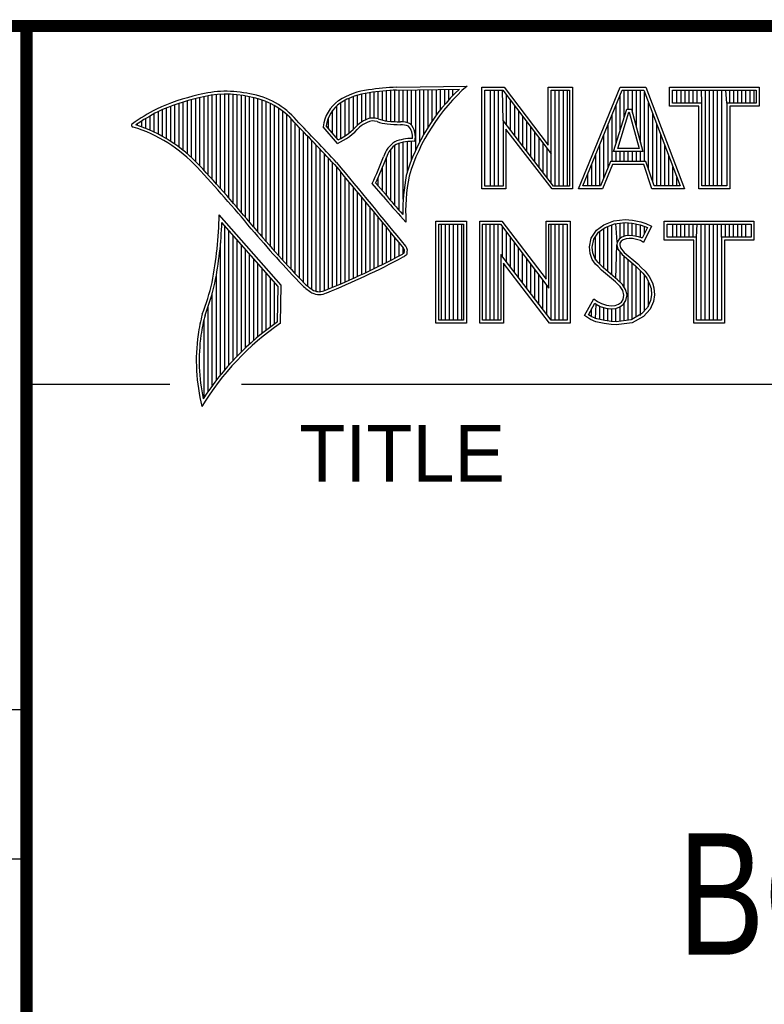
# Model space of a CAD drawing. Header units: inches. Extents: x 0 to 22, y 0 to 17.
# Tile 5 of 9: x 16.4 to 17.6, y 1.3 to 3. Entities that reach past the tile are written whole.
import ezdxf

# ---------------------------------------------------------------- set-up
doc = ezdxf.new("R2010")
doc.units = ezdxf.units.IN
doc.header["$LTSCALE"] = 1.21
doc.header["$MEASUREMENT"] = 0
doc.layers.get('0').update_dxf_attribs({"linetype": 'CONTINUOUS'})
doc.styles.get("Standard").update_dxf_attribs({"font": 'txt', "width": 0.8})

msp = doc.modelspace()

# ---------------------------------------------------------------- linework, layer by layer
at = {"color": 2, "linetype": 'CONTINUOUS'}
for p, q in [((16.3737, 2.9596), (21.5037, 2.9596)), ((16.3737, 2.9596), (16.3737, 1.2496)), ((16.375, 2.96), (21.5, 2.96)), ((16.9537, 2.8069), (16.9537, 2.8518)), ((16.9606, 2.8048), (16.9606, 2.8525)), ((16.9674, 2.8034), (16.9674, 2.8531)), ((16.9742, 2.8027), (16.9742, 2.8536)), ((16.981, 2.8023), (16.981, 2.854)), ((16.9838, 2.8589), (17.0997, 2.8607)), ((16.9839, 2.8541), (17.087, 2.8557)), ((16.9879, 2.802), (16.9879, 2.8542)), ((16.9947, 2.8019), (16.9947, 2.8543)), ((17.0015, 2.8005), (17.0015, 2.8544)), ((17.0083, 2.7963), (17.0083, 2.8545)), ((17.0152, 2.755), (17.0152, 2.8546)), ((17.022, 2.7691), (17.022, 2.8547)), ((17.0288, 2.7817), (17.0288, 2.8548)), ((17.0357, 2.7931), (17.0357, 2.8549)), ((17.0425, 2.8035), (17.0425, 2.855)), ((17.0493, 2.8131), (17.0493, 2.8551)), ((17.0561, 2.822), (17.0561, 2.8552)), ((17.063, 2.8303), (17.063, 2.8553)), ((17.0698, 2.8381), (17.0698, 2.8554)), ((17.0766, 2.8454), (17.0766, 2.8555)), ((17.1243, 2.8592), (17.1609, 2.8592)), ((17.1243, 2.6915), (17.1243, 2.8592)), ((17.1291, 2.8543), (17.1585, 2.8543)), ((17.1291, 2.6963), (17.1291, 2.8543)), ((17.1381, 2.6963), (17.1381, 2.8543)), ((17.1447, 2.6963), (17.1447, 2.8543)), ((17.1514, 2.6963), (17.1514, 2.8543)), ((17.1589, 2.8042), (17.1581, 2.8543)), ((17.1585, 2.8543), (17.2383, 2.7492)), ((17.1609, 2.8592), (17.2334, 2.7636)), ((17.2334, 2.8592), (17.2732, 2.8592)), ((17.2334, 2.7636), (17.2334, 2.8592)), ((17.2383, 2.8543), (17.2684, 2.8543)), ((17.2383, 2.7492), (17.2383, 2.8543)), ((17.2449, 2.6963), (17.2449, 2.8543)), ((17.2515, 2.6963), (17.2515, 2.8543)), ((17.2582, 2.6963), (17.2582, 2.8543)), ((17.2649, 2.6963), (17.2649, 2.8543)), ((17.2684, 2.8543), (17.2684, 2.6963)), ((17.2732, 2.8592), (17.2732, 2.6915)), ((17.2831, 2.6915), (17.3516, 2.8591)), ((17.2903, 2.6964), (17.3548, 2.8542)), ((17.3516, 2.8591), (17.3938, 2.8591)), ((17.3548, 2.8542), (17.3905, 2.8542)), ((17.3583, 2.8098), (17.3583, 2.8542)), ((17.365, 2.8228), (17.365, 2.8542)), ((17.3717, 2.817), (17.3717, 2.8542)), ((17.3784, 2.7925), (17.3784, 2.8542)), ((17.385, 2.7679), (17.385, 2.8542)), ((17.3905, 2.8542), (17.4504, 2.6964)), ((17.3938, 2.8591), (17.4574, 2.6915)), ((17.4327, 2.8591), (17.5802, 2.8591)), ((17.4327, 2.8278), (17.4327, 2.8591)), ((17.4375, 2.8542), (17.5753, 2.8542)), ((17.4375, 2.8327), (17.4375, 2.8542)), ((17.4451, 2.8327), (17.4451, 2.8542)), ((17.4518, 2.8327), (17.4518, 2.8542)), ((17.4585, 2.8327), (17.4585, 2.8542)), ((17.4652, 2.8327), (17.4652, 2.8542)), ((17.4718, 2.8327), (17.4718, 2.8542)), ((17.4785, 2.8327), (17.4785, 2.8542)), ((17.4859, 2.8327), (17.4852, 2.8542)), ((17.4919, 2.6964), (17.4919, 2.8542)), ((17.4985, 2.6964), (17.4985, 2.8542)), ((17.5052, 2.6964), (17.5052, 2.8542)), ((17.5119, 2.6964), (17.5119, 2.8542)), ((17.5186, 2.6964), (17.5186, 2.8542)), ((17.5269, 2.8327), (17.5252, 2.8542)), ((17.5319, 2.8327), (17.5319, 2.8542)), ((17.5386, 2.8327), (17.5386, 2.8542)), ((17.5453, 2.8327), (17.5453, 2.8542)), ((17.5519, 2.8327), (17.5519, 2.8542)), ((17.5586, 2.8327), (17.5586, 2.8542)), ((17.5653, 2.8327), (17.5653, 2.8542)), ((17.572, 2.8327), (17.572, 2.8542)), ((17.5753, 2.8542), (17.5753, 2.8327)), ((17.5802, 2.8591), (17.5802, 2.8278)), ((16.6397, 2.7492), (16.6397, 2.8367)), ((16.6465, 2.7431), (16.6465, 2.8386)), ((16.6533, 2.7366), (16.6533, 2.8403)), ((16.6602, 2.7295), (16.6602, 2.8419)), ((16.667, 2.7221), (16.667, 2.8435)), ((16.6738, 2.7146), (16.6738, 2.8449)), ((16.6806, 2.707), (16.6806, 2.8459)), ((16.6875, 2.6995), (16.6875, 2.8467)), ((16.6943, 2.6918), (16.6943, 2.8472)), ((16.7011, 2.6841), (16.7011, 2.8474)), ((16.708, 2.6764), (16.708, 2.8474)), ((16.7148, 2.6685), (16.7148, 2.847)), ((16.7216, 2.6607), (16.7216, 2.8465)), ((16.7284, 2.6527), (16.7284, 2.8456)), ((16.7353, 2.6447), (16.7353, 2.8445)), ((16.7421, 2.6366), (16.7421, 2.8431)), ((16.7489, 2.6285), (16.7489, 2.8417)), ((16.7557, 2.6204), (16.7557, 2.84)), ((16.7626, 2.6125), (16.7626, 2.8378)), ((16.8991, 2.7788), (16.8991, 2.8375)), ((16.9059, 2.7837), (16.9059, 2.8408)), ((16.9128, 2.7896), (16.9128, 2.8436)), ((16.9196, 2.7966), (16.9196, 2.8459)), ((16.9264, 2.8018), (16.9264, 2.8477)), ((16.9332, 2.8053), (16.9332, 2.849)), ((16.9401, 2.8077), (16.9401, 2.8499)), ((16.9469, 2.8082), (16.9469, 2.8509)), ((17.1648, 2.7965), (17.1648, 2.8461)), ((17.1714, 2.7879), (17.1714, 2.8373)), ((17.3517, 2.7882), (17.3517, 2.8465)), ((17.3917, 2.7364), (17.3917, 2.851)), ((16.5987, 2.7778), (16.5987, 2.8221)), ((16.6055, 2.7738), (16.6055, 2.8249)), ((16.6124, 2.7696), (16.6124, 2.8276)), ((16.6192, 2.765), (16.6192, 2.8301)), ((16.626, 2.7601), (16.626, 2.8325)), ((16.6329, 2.7549), (16.6329, 2.8347)), ((16.7694, 2.6046), (16.7694, 2.8352)), ((16.7762, 2.5968), (16.7762, 2.8321)), ((16.7831, 2.5891), (16.7831, 2.8284)), ((16.7899, 2.5815), (16.7899, 2.8242)), ((16.7967, 2.5739), (16.7967, 2.8193)), ((16.8786, 2.783), (16.8786, 2.8206)), ((16.8855, 2.7749), (16.8855, 2.8281)), ((16.8923, 2.7747), (16.8923, 2.8335)), ((17.1781, 2.7792), (17.1781, 2.8285)), ((17.1848, 2.7705), (17.1848, 2.8197)), ((17.3409, 2.7533), (17.3624, 2.8228)), ((17.345, 2.7666), (17.345, 2.8302)), ((17.3624, 2.8228), (17.3701, 2.8228)), ((17.3701, 2.8228), (17.389, 2.7533)), ((17.3984, 2.7232), (17.3984, 2.8334)), ((17.481, 2.8278), (17.4327, 2.8278)), ((17.4859, 2.8327), (17.4375, 2.8327)), ((17.481, 2.6915), (17.481, 2.8278)), ((17.4859, 2.6964), (17.4859, 2.8327)), ((17.5753, 2.8327), (17.5269, 2.8327)), ((17.5269, 2.8327), (17.5269, 2.6964)), ((17.5802, 2.8278), (17.5318, 2.8278)), ((17.5318, 2.8278), (17.5318, 2.6915)), ((16.5646, 2.7936), (16.5646, 2.8033)), ((16.5714, 2.7909), (16.5714, 2.8075)), ((16.5782, 2.788), (16.5782, 2.8116)), ((16.5851, 2.7849), (16.5851, 2.8154)), ((16.5919, 2.7815), (16.5919, 2.819)), ((16.8035, 2.5665), (16.8035, 2.8136)), ((16.8104, 2.5591), (16.8104, 2.807)), ((16.8718, 2.791), (16.8718, 2.8085)), ((17.2418, 2.6963), (17.1589, 2.8042)), ((17.1589, 2.8042), (17.1589, 2.6963)), ((17.1915, 2.7618), (17.1915, 2.8109)), ((17.3383, 2.7364), (17.3383, 2.8138)), ((17.3475, 2.7581), (17.3659, 2.8179)), ((17.3659, 2.8179), (17.3664, 2.8179)), ((17.3664, 2.8179), (17.3827, 2.7581)), ((17.4051, 2.7034), (17.4051, 2.8158)), ((16.5578, 2.796), (16.5578, 2.7989)), ((16.8172, 2.5519), (16.8172, 2.7996)), ((16.824, 2.5447), (16.824, 2.7924)), ((16.8864, 2.7664), (16.8632, 2.7937)), ((16.8877, 2.7723), (16.8682, 2.7952)), ((17.2395, 2.6915), (17.1637, 2.7899)), ((17.1637, 2.7899), (17.1637, 2.6915)), ((17.1981, 2.7531), (17.1981, 2.8021)), ((17.2048, 2.7445), (17.2048, 2.7933)), ((17.3316, 2.7267), (17.3316, 2.7975)), ((17.4118, 2.6964), (17.4118, 2.7982)), ((16.8308, 2.5375), (16.8308, 2.7853)), ((16.8377, 2.5314), (16.8377, 2.7781)), ((16.8445, 2.5262), (16.8445, 2.7709)), ((17.2115, 2.7358), (17.2115, 2.7845)), ((17.2182, 2.7271), (17.2182, 2.7757)), ((17.325, 2.7101), (17.325, 2.7812)), ((17.4184, 2.6964), (17.4184, 2.7806)), ((16.8513, 2.523), (16.8513, 2.7637)), ((16.8581, 2.5224), (16.8581, 2.7565)), ((16.9742, 2.672), (16.9742, 2.7568)), ((16.981, 2.664), (16.981, 2.7634)), ((16.9879, 2.6563), (16.9879, 2.7665)), ((16.9947, 2.6748), (16.9947, 2.7683)), ((17.0015, 2.7195), (17.0015, 2.7694)), ((17.0083, 2.7388), (17.0083, 2.7698)), ((17.2248, 2.7184), (17.2248, 2.7669)), ((17.2315, 2.7098), (17.2315, 2.7581)), ((17.3183, 2.6964), (17.3183, 2.7648)), ((17.3827, 2.7581), (17.3475, 2.7581)), ((17.4251, 2.6964), (17.4251, 2.763)), ((16.865, 2.5241), (16.865, 2.7493)), ((16.8718, 2.527), (16.8718, 2.7421)), ((16.9674, 2.6802), (16.9674, 2.7444)), ((17.2382, 2.7011), (17.2383, 2.7492)), ((17.3116, 2.6964), (17.3116, 2.7485)), ((17.389, 2.7533), (17.3409, 2.7533)), ((17.345, 2.7364), (17.345, 2.7533)), ((17.3517, 2.7364), (17.3517, 2.7533)), ((17.3583, 2.7364), (17.3583, 2.7533)), ((17.365, 2.7364), (17.365, 2.7533)), ((17.3717, 2.7364), (17.3717, 2.7533)), ((17.3784, 2.7364), (17.3784, 2.7533)), ((17.385, 2.7364), (17.385, 2.7533)), ((17.4318, 2.6964), (17.4318, 2.7455)), ((16.8786, 2.5298), (16.8786, 2.7348)), ((16.8855, 2.5327), (16.8855, 2.727)), ((16.9606, 2.6882), (16.9606, 2.7266)), ((17.3049, 2.6964), (17.3049, 2.7322)), ((17.3356, 2.7364), (17.3195, 2.6964)), ((17.3388, 2.7316), (17.3228, 2.6915)), ((17.394, 2.7364), (17.3356, 2.7364)), ((17.3905, 2.7316), (17.3388, 2.7316)), ((17.4039, 2.6915), (17.3905, 2.7316)), ((17.4074, 2.6964), (17.394, 2.7364)), ((17.4385, 2.6964), (17.4385, 2.7279)), ((16.8923, 2.5356), (16.8923, 2.7187)), ((16.8991, 2.5385), (16.8991, 2.7104)), ((16.9537, 2.696), (16.9537, 2.7109)), ((17.2983, 2.6964), (17.2983, 2.7158)), ((17.4451, 2.6964), (17.4451, 2.7103)), ((16.9059, 2.5415), (16.9059, 2.7022)), ((16.9128, 2.5446), (16.9128, 2.6939)), ((16.9616, 2.6797), (16.9434, 2.7005)), ((16.9653, 2.6828), (16.9492, 2.7013)), ((17.1637, 2.6915), (17.1243, 2.6915)), ((17.1589, 2.6963), (17.1291, 2.6963)), ((17.2732, 2.6915), (17.2395, 2.6915)), ((17.2684, 2.6963), (17.2418, 2.6963)), ((17.3228, 2.6915), (17.2831, 2.6915)), ((17.3195, 2.6964), (17.2903, 2.6964)), ((17.4574, 2.6915), (17.4039, 2.6915)), ((17.4504, 2.6964), (17.4074, 2.6964)), ((17.5318, 2.6915), (17.481, 2.6915)), ((17.5269, 2.6964), (17.4859, 2.6964)), ((16.9196, 2.5477), (16.9196, 2.6856)), ((16.9264, 2.5508), (16.9264, 2.6774)), ((16.9332, 2.554), (16.9332, 2.6691)), ((16.9401, 2.5573), (16.9401, 2.6608)), ((16.7939, 2.533), (16.6919, 2.6489)), ((16.9469, 2.5606), (16.9469, 2.6526)), ((16.9537, 2.5639), (16.9537, 2.6443)), ((16.999, 2.637), (16.9946, 2.6418)), ((17.3412, 2.639), (17.3596, 2.641)), ((17.3596, 2.641), (17.372, 2.6402)), ((16.789, 2.5312), (16.6964, 2.6365)), ((16.7011, 2.3939), (16.7011, 2.6311)), ((16.9606, 2.5673), (16.9606, 2.6361)), ((16.9674, 2.5708), (16.9674, 2.6278)), ((17.0482, 2.6383), (17.0988, 2.6383)), ((17.0482, 2.4708), (17.0482, 2.6383)), ((17.0531, 2.6334), (17.0939, 2.6334)), ((17.0531, 2.4756), (17.0531, 2.6334)), ((17.0577, 2.4756), (17.0577, 2.6334)), ((17.0644, 2.4756), (17.0644, 2.6334)), ((17.071, 2.4756), (17.071, 2.6334)), ((17.0777, 2.4756), (17.0777, 2.6334)), ((17.0844, 2.4756), (17.0844, 2.6334)), ((17.0911, 2.4756), (17.0911, 2.6334)), ((17.0939, 2.6334), (17.0939, 2.4756)), ((17.0988, 2.6383), (17.0988, 2.4708)), ((17.1205, 2.6385), (17.1571, 2.6385)), ((17.1205, 2.4708), (17.1205, 2.6385)), ((17.1253, 2.6336), (17.1547, 2.6336)), ((17.1253, 2.4756), (17.1253, 2.6336)), ((17.1311, 2.4756), (17.1311, 2.6336)), ((17.1378, 2.4756), (17.1378, 2.6336)), ((17.1445, 2.4756), (17.1445, 2.6336)), ((17.1511, 2.4756), (17.1511, 2.6336)), ((17.1547, 2.6336), (17.2345, 2.5284)), ((17.1571, 2.6385), (17.2296, 2.5429)), ((17.1578, 2.5799), (17.1578, 2.6295)), ((17.2296, 2.6385), (17.2694, 2.6385)), ((17.2296, 2.5429), (17.2296, 2.6385)), ((17.2345, 2.6336), (17.2646, 2.6336)), ((17.2345, 2.5284), (17.2345, 2.6336)), ((17.2379, 2.4756), (17.2379, 2.6336)), ((17.2446, 2.4756), (17.2446, 2.6336)), ((17.2513, 2.4756), (17.2513, 2.6336)), ((17.2579, 2.4756), (17.2579, 2.6336)), ((17.2646, 2.6336), (17.2646, 2.4756)), ((17.2694, 2.6385), (17.2694, 2.4708)), ((17.3127, 2.6238), (17.3245, 2.6324)), ((17.3162, 2.6204), (17.3269, 2.6281)), ((17.3245, 2.6324), (17.3412, 2.639)), ((17.3247, 2.561), (17.3247, 2.6265)), ((17.3269, 2.6281), (17.3424, 2.6343)), ((17.3314, 2.5555), (17.3314, 2.6299)), ((17.338, 2.5499), (17.338, 2.6326)), ((17.3424, 2.6343), (17.3597, 2.6362)), ((17.3466, 2.6041), (17.3447, 2.6345)), ((17.3514, 2.6103), (17.3514, 2.6353)), ((17.3581, 2.6135), (17.3581, 2.636)), ((17.3597, 2.6362), (17.3713, 2.6354)), ((17.3647, 2.6146), (17.3647, 2.6358)), ((17.3713, 2.6354), (17.3843, 2.6326)), ((17.3714, 2.6146), (17.3714, 2.6353)), ((17.372, 2.6402), (17.3856, 2.6373)), ((17.3781, 2.6134), (17.3781, 2.6339)), ((17.3843, 2.6326), (17.3921, 2.6299)), ((17.3848, 2.6117), (17.3848, 2.6324)), ((17.3856, 2.6373), (17.3939, 2.6344)), ((17.3966, 2.6278), (17.3879, 2.6106)), ((17.4031, 2.6301), (17.3899, 2.6036)), ((17.3914, 2.6176), (17.3914, 2.6301)), ((17.3921, 2.6299), (17.3966, 2.6278)), ((17.3939, 2.6344), (17.4031, 2.6301)), ((17.4242, 2.6383), (17.5717, 2.6383)), ((17.4242, 2.607), (17.4242, 2.6383)), ((17.429, 2.6334), (17.5669, 2.6334)), ((17.429, 2.6119), (17.429, 2.6334)), ((17.4382, 2.6119), (17.4382, 2.6334)), ((17.4448, 2.6119), (17.4448, 2.6334)), ((17.4515, 2.6119), (17.4515, 2.6334)), ((17.4582, 2.6119), (17.4582, 2.6334)), ((17.4649, 2.6119), (17.4649, 2.6334)), ((17.4716, 2.6119), (17.4716, 2.6334)), ((17.4774, 2.6119), (17.4782, 2.6334)), ((17.4849, 2.4756), (17.4849, 2.6334)), ((17.4916, 2.4756), (17.4916, 2.6334)), ((17.4983, 2.4756), (17.4983, 2.6334)), ((17.5049, 2.4756), (17.5049, 2.6334)), ((17.5116, 2.4756), (17.5116, 2.6334)), ((17.5185, 2.6119), (17.5183, 2.6334)), ((17.525, 2.6119), (17.525, 2.6334)), ((17.5316, 2.6119), (17.5316, 2.6334)), ((17.5383, 2.6119), (17.5383, 2.6334)), ((17.545, 2.6119), (17.545, 2.6334)), ((17.5517, 2.6119), (17.5517, 2.6334)), ((17.5583, 2.6119), (17.5583, 2.6334)), ((17.5669, 2.6334), (17.5669, 2.6119)), ((17.5717, 2.6383), (17.5717, 2.607)), ((16.708, 2.4018), (16.708, 2.6233)), ((16.7148, 2.4093), (16.7148, 2.6156)), ((16.9742, 2.5743), (16.9742, 2.6195)), ((16.981, 2.5778), (16.981, 2.6113)), ((17.1645, 2.5712), (17.1645, 2.6207)), ((17.1712, 2.5625), (17.1712, 2.6119)), ((17.3009, 2.5961), (17.3037, 2.6105)), ((17.3037, 2.6105), (17.3127, 2.6238)), ((17.3058, 2.5959), (17.3083, 2.6086)), ((17.3083, 2.6086), (17.3162, 2.6204)), ((17.3113, 2.5744), (17.3113, 2.6131)), ((17.318, 2.5677), (17.318, 2.6217)), ((17.3497, 2.609), (17.3466, 2.6041)), ((17.3543, 2.6124), (17.3497, 2.609)), ((17.3604, 2.6142), (17.3543, 2.6124)), ((17.3614, 2.6094), (17.3565, 2.6079)), ((17.3664, 2.6148), (17.3604, 2.6142)), ((17.3665, 2.6099), (17.3614, 2.6094)), ((17.3726, 2.6145), (17.3664, 2.6148)), ((17.372, 2.6097), (17.3665, 2.6099)), ((17.3807, 2.6079), (17.372, 2.6097)), ((17.3819, 2.6126), (17.3726, 2.6145)), ((17.3873, 2.6109), (17.3819, 2.6126)), ((17.3879, 2.6106), (17.3873, 2.6109)), ((17.4774, 2.6119), (17.429, 2.6119)), ((17.4774, 2.4756), (17.4774, 2.6119)), ((17.5669, 2.6119), (17.5185, 2.6119)), ((17.5185, 2.6119), (17.5185, 2.4756)), ((16.6943, 2.3857), (16.6943, 2.603)), ((16.7216, 2.4165), (16.7216, 2.6078)), ((16.7284, 2.4233), (16.7284, 2.6001)), ((16.9879, 2.5814), (16.9879, 2.603)), ((16.9947, 2.5853), (16.9947, 2.5948)), ((17.1778, 2.5539), (17.1778, 2.6031)), ((17.1845, 2.5452), (17.1845, 2.5943)), ((17.302, 2.5852), (17.3009, 2.5961)), ((17.3068, 2.5863), (17.3058, 2.5959)), ((17.3447, 2.5443), (17.3461, 2.5993)), ((17.3466, 2.6041), (17.3461, 2.5993)), ((17.3461, 2.5993), (17.3477, 2.5922)), ((17.3513, 2.6025), (17.351, 2.5996)), ((17.351, 2.5996), (17.3521, 2.5944)), ((17.3533, 2.6056), (17.3513, 2.6025)), ((17.3521, 2.5944), (17.3582, 2.5869)), ((17.3565, 2.6079), (17.3533, 2.6056)), ((17.3853, 2.6065), (17.3807, 2.6079)), ((17.3899, 2.6036), (17.3853, 2.6065)), ((17.4726, 2.607), (17.4242, 2.607)), ((17.4726, 2.4708), (17.4726, 2.607)), ((17.5717, 2.607), (17.5233, 2.607)), ((17.5233, 2.607), (17.5233, 2.4708)), ((16.7353, 2.4299), (16.7353, 2.5923)), ((16.7421, 2.4363), (16.7421, 2.5846)), ((16.7489, 2.4424), (16.7489, 2.5768)), ((17.238, 2.4756), (17.1551, 2.5834)), ((17.1551, 2.5834), (17.1551, 2.4756)), ((17.1912, 2.5365), (17.1912, 2.5855)), ((17.1979, 2.5278), (17.1979, 2.5767)), ((17.3058, 2.5754), (17.302, 2.5852)), ((17.3101, 2.5777), (17.3068, 2.5863)), ((17.3147, 2.571), (17.3101, 2.5777)), ((17.3477, 2.5922), (17.3547, 2.5835)), ((17.3514, 2.5381), (17.3514, 2.5876)), ((17.3547, 2.5835), (17.3771, 2.5649)), ((17.3581, 2.5298), (17.3581, 2.5807)), ((17.3582, 2.5869), (17.3804, 2.5685)), ((16.7557, 2.4482), (16.7557, 2.569)), ((16.7626, 2.4538), (16.7626, 2.5613)), ((17.2356, 2.4708), (17.1599, 2.5692)), ((17.1599, 2.5692), (17.1599, 2.4708)), ((17.2045, 2.5192), (17.2045, 2.5679)), ((17.3109, 2.5679), (17.3058, 2.5754)), ((17.3153, 2.5636), (17.3109, 2.5679)), ((17.3243, 2.5614), (17.3147, 2.571)), ((17.321, 2.5578), (17.3153, 2.5636)), ((17.3474, 2.5421), (17.3243, 2.5614)), ((17.3647, 2.4755), (17.3647, 2.5752)), ((17.3714, 2.4763), (17.3714, 2.5696)), ((17.3771, 2.5649), (17.383, 2.559)), ((17.3781, 2.4808), (17.3781, 2.5639)), ((17.3804, 2.5685), (17.3864, 2.5624)), ((17.3864, 2.5624), (17.3925, 2.5561)), ((16.6875, 2.377), (16.6875, 2.5502)), ((16.7694, 2.4592), (16.7694, 2.5535)), ((16.7762, 2.4644), (16.7762, 2.5458)), ((17.2112, 2.5105), (17.2112, 2.5591)), ((17.2179, 2.5018), (17.2179, 2.5503)), ((17.3441, 2.5385), (17.321, 2.5578)), ((17.383, 2.559), (17.3888, 2.5529)), ((17.3848, 2.4834), (17.3848, 2.5571)), ((17.3888, 2.5529), (17.3953, 2.5446)), ((17.3914, 2.4908), (17.3914, 2.5495)), ((17.3925, 2.5561), (17.3994, 2.5472)), ((17.3953, 2.5446), (17.4001, 2.535)), ((17.3994, 2.5472), (17.4046, 2.5368)), ((16.7831, 2.4694), (16.7831, 2.538)), ((16.788, 2.4729), (16.789, 2.5312)), ((16.7927, 2.4704), (16.7939, 2.533)), ((17.2246, 2.4931), (17.2246, 2.5415)), ((17.2312, 2.4844), (17.2312, 2.5327)), ((17.3516, 2.5311), (17.3441, 2.5385)), ((17.3554, 2.5341), (17.3474, 2.5421)), ((17.3559, 2.5241), (17.3516, 2.5311)), ((17.3604, 2.5261), (17.3554, 2.5341)), ((17.3981, 2.4982), (17.3981, 2.5389)), ((17.4001, 2.535), (17.4024, 2.5275)), ((17.4046, 2.5368), (17.4072, 2.5285)), ((17.4072, 2.5285), (17.408, 2.5172)), ((16.6806, 2.368), (16.6806, 2.52)), ((17.3579, 2.5169), (17.3559, 2.5241)), ((17.3565, 2.5097), (17.3579, 2.5169)), ((17.3629, 2.5171), (17.3604, 2.5261)), ((17.3611, 2.5079), (17.3629, 2.5171)), ((17.4031, 2.5174), (17.4016, 2.5077)), ((17.4024, 2.5275), (17.4031, 2.5174)), ((17.408, 2.5172), (17.4063, 2.5063)), ((16.6738, 2.3584), (16.6738, 2.4982)), ((17.2931, 2.483), (17.3081, 2.5106)), ((17.2995, 2.4845), (17.3097, 2.5034)), ((17.3081, 2.5106), (17.3144, 2.506)), ((17.3097, 2.5034), (17.3119, 2.5018)), ((17.3113, 2.478), (17.3119, 2.5018)), ((17.3119, 2.5018), (17.3189, 2.4983)), ((17.3144, 2.506), (17.3207, 2.5028)), ((17.318, 2.4765), (17.318, 2.4986)), ((17.3189, 2.4983), (17.328, 2.4952)), ((17.3207, 2.5028), (17.3291, 2.5)), ((17.3247, 2.475), (17.3247, 2.4963)), ((17.328, 2.4952), (17.3365, 2.4942)), ((17.3291, 2.5), (17.3366, 2.4991)), ((17.3366, 2.4991), (17.3435, 2.4997)), ((17.3435, 2.4997), (17.3487, 2.5017)), ((17.3446, 2.4949), (17.351, 2.4974)), ((17.3487, 2.5017), (17.3536, 2.5051)), ((17.351, 2.4974), (17.3572, 2.5017)), ((17.3514, 2.4737), (17.3514, 2.4975)), ((17.3536, 2.5051), (17.3565, 2.5097)), ((17.3572, 2.5017), (17.3611, 2.5079)), ((17.3581, 2.4746), (17.3581, 2.5024)), ((17.3967, 2.4966), (17.3868, 2.4857)), ((17.4016, 2.5077), (17.3967, 2.4966)), ((17.4063, 2.5063), (17.4008, 2.4939)), ((17.3026, 2.4766), (17.2931, 2.483)), ((17.3049, 2.4809), (17.2995, 2.4845)), ((17.3047, 2.481), (17.3047, 2.4941)), ((17.3132, 2.4775), (17.3049, 2.4809)), ((17.3314, 2.474), (17.3314, 2.4948)), ((17.3365, 2.4942), (17.3446, 2.4949)), ((17.338, 2.473), (17.338, 2.494)), ((17.3447, 2.4728), (17.3447, 2.4949)), ((17.3868, 2.4857), (17.3699, 2.4761)), ((17.3899, 2.4818), (17.3714, 2.4714)), ((17.4008, 2.4939), (17.3899, 2.4818)), ((16.667, 2.3482), (16.667, 2.477)), ((17.0988, 2.4708), (17.0482, 2.4708)), ((17.0939, 2.4756), (17.0531, 2.4756)), ((17.1599, 2.4708), (17.1205, 2.4708)), ((17.1551, 2.4756), (17.1253, 2.4756)), ((17.2694, 2.4708), (17.2356, 2.4708)), ((17.2646, 2.4756), (17.238, 2.4756)), ((17.3118, 2.4729), (17.3026, 2.4766)), ((17.3254, 2.47), (17.3118, 2.4729)), ((17.3262, 2.4748), (17.3132, 2.4775)), ((17.3369, 2.4683), (17.3254, 2.47)), ((17.3373, 2.4731), (17.3262, 2.4748)), ((17.3452, 2.468), (17.3369, 2.4683)), ((17.345, 2.4729), (17.3373, 2.4731)), ((17.3699, 2.4761), (17.345, 2.4729)), ((17.3714, 2.4714), (17.3452, 2.468)), ((17.5233, 2.4708), (17.4726, 2.4708)), ((17.5185, 2.4756), (17.4774, 2.4756)), ((16.375, 2.37), (16.6109, 2.37)), ((16.7288, 2.37), (21.5, 2.37)), ((13.61, 1.835), (16.375, 1.835)), ((16.375, 1.5888), (13.61, 1.5888))]:
    msp.add_line(p, q, dxfattribs=at)
at = {"color": 7, "linetype": 'CONTINUOUS', "const_width": 0.02}
for points in [[(13.6, 2.9595), (21.5, 2.96)], [(16.375, 2.96), (16.375, 0.5)]]:
    msp.add_lwpolyline(points, dxfattribs=at)
at = {"color": 2, "linetype": 'CONTINUOUS'}
for centre, radius, start, end in [((16.7034, 2.6747), 0.1775, 77.2819, 105.0682), ((16.9502, 2.7423), 0.1128, 96.3009, 123.1685), ((17.0005, 2.4511), 0.4082, 92.3475, 98.8367), ((17.0005, 2.4511), 0.4034, 92.3569, 98.8525), ((17.308, 2.6221), 0.3216, 133.4014, 163.4571), ((17.308, 2.6221), 0.3168, 131.1193, 163.4132), ((16.7315, 2.5144), 0.3399, 102.6162, 114.8514), ((16.7315, 2.5144), 0.3351, 102.5989, 114.8296), ((16.7034, 2.6747), 0.1727, 77.2314, 105.1003), ((16.7222, 2.7226), 0.1221, 40.1653, 80.8429), ((16.7222, 2.7226), 0.1269, 40.2333, 80.7735), ((16.923, 2.7875), 0.0602, 125.032, 174.0466), ((16.9502, 2.7423), 0.108, 96.2443, 123.1259), ((16.7759, 2.4698), 0.3996, 117.9347, 124.5691), ((16.923, 2.7875), 0.0554, 125.1142, 171.9572), ((16.7759, 2.4698), 0.3948, 117.954, 124.0374), ((9.199, -4.4944), 10.5518, 43.24607, 43.76701), ((16.9517, 2.7612), 0.0478, 112.9196, 132.2699), ((16.9455, 2.7813), 0.0269, 72.6128, 117.3853), ((16.9455, 2.7813), 0.0221, 72.9381, 117.8635), ((16.977, 2.8697), 0.067, 249.4455, 263.1373), ((16.9944, 3.0501), 0.2482, 264.1189, 269.068), ((16.5507, 2.7963), 0.00298, 121.3543, 265.8048), ((16.4773, 2.5601), 0.2445, 43.1672, 72.5708), ((16.4772, 2.5601), 0.2493, 43.1664, 71.8497), ((9.1994, -4.4938), 10.5463, 43.2461, 43.76704), ((16.8429, 2.8642), 0.107, 293.9928, 318.4439), ((16.8429, 2.8642), 0.1022, 295.9966, 318.5916), ((16.9517, 2.7612), 0.043, 112.6662, 131.9321), ((16.977, 2.8697), 0.0718, 249.5515, 263.1636), ((16.9944, 3.0501), 0.253, 264.1107, 269.1006), ((16.9917, 2.7681), 0.0339, 64.4685, 92.2537), ((16.9917, 2.7681), 0.0291, 66.3231, 92.5053), ((16.9825, 2.7769), 0.0275, 355.2987, 40.4494), ((16.9825, 2.7769), 0.0323, 347.1178, 42.4037), ((17.0094, 2.698), 0.0767, 89.6565, 111.8738), ((17.0047, 2.732), 0.0441, 122.6948, 163.4996), ((17.0047, 2.732), 0.0393, 123.3496, 163.7165), ((17.0094, 2.698), 0.0719, 86.3769, 111.5054), ((16.5488, 2.8964), 0.4406, 333.6063, 339.8409), ((16.5488, 2.8963), 0.4454, 334.022, 339.8635), ((14.6645, 0.8858), 2.7122, 39.9143, 42.7655), ((14.6639, 0.8852), 2.7178, 39.9159, 42.7668), ((117.205, 85.4976), 130.0576, 219.522219, 219.6006), ((117.1292, 85.4341), 129.954, 219.521832, 219.600442), ((17.3248, 2.6518), 0.3309, 169.2392, 180.3763), ((17.3248, 2.6518), 0.3261, 169.2807, 182.6075), ((17.5234, 3.1364), 0.724, 219.1087, 223.0885), ((17.5234, 3.1364), 0.7192, 219.1032, 222.5932), ((16.0461, 2.6599), 0.6459, 349.0852, 359.0204), ((16.0461, 2.6599), 0.6507, 349.0758, 357.94), ((18.1342, 3.7937), 1.815, 220.0434, 224.0127), ((18.1343, 3.7937), 1.8102, 220.042, 224.0069), ((16.9709, 2.5786), 0.0288, 26.3697, 33.9), ((16.9709, 2.5786), 0.0336, 24.6866, 34.3242), ((16.9687, 2.5899), 0.0328, 350.4758, 4.7759), ((16.3916, 3.7016), 1.269, 291.9871, 298.2491), ((16.3917, 3.7016), 1.2737, 291.9984, 298.2504), ((16.98, 2.6057), 0.0252, 299.2501, 311.2614), ((16.98, 2.6057), 0.03, 299.1847, 314.8198), ((16.9687, 2.5899), 0.028, 353.6797, 3.043), ((16.2632, 2.6388), 0.4292, 339.0712, 346.3669), ((16.2632, 2.6388), 0.434, 339.1085, 346.381), ((16.9079, 2.6176), 0.116, 227.0911, 236.9191), ((16.9079, 2.6176), 0.1112, 227.1627, 236.7917), ((16.8565, 2.5437), 0.0261, 242.8484, 298.0511), ((16.8565, 2.5437), 0.0213, 243.4913, 298.7009), ((17.0658, 2.3848), 0.4141, 165.9359, 170.6858), ((17.0658, 2.3848), 0.4093, 165.9761, 170.6762), ((17.0508, 2.0969), 0.454, 124.6428, 148.5563), ((17.0508, 2.0969), 0.4588, 124.9509, 147.098), ((16.9723, 2.4095), 0.318, 172.3562, 193.7958), ((16.9723, 2.4095), 0.3132, 172.3688, 191.6866)]:
    msp.add_arc(centre, radius, start, end, dxfattribs=at)

# ---------------------------------------------------------------- texts
msp.add_text('TITLE', height=0.093, dxfattribs=at).set_placement((16.8235, 2.21))
at = {"color": 7, "linetype": 'CONTINUOUS', "insert": (18.9387, 1.9646), "char_height": 0.2, "width": 4, "attachment_point": 2}
msp.add_mtext('CUSTOMER DRAWING,\\PBOARD ONLY, sbRIO, 2X DB9', dxfattribs=at)

doc.saveas('drawing.dxf')
